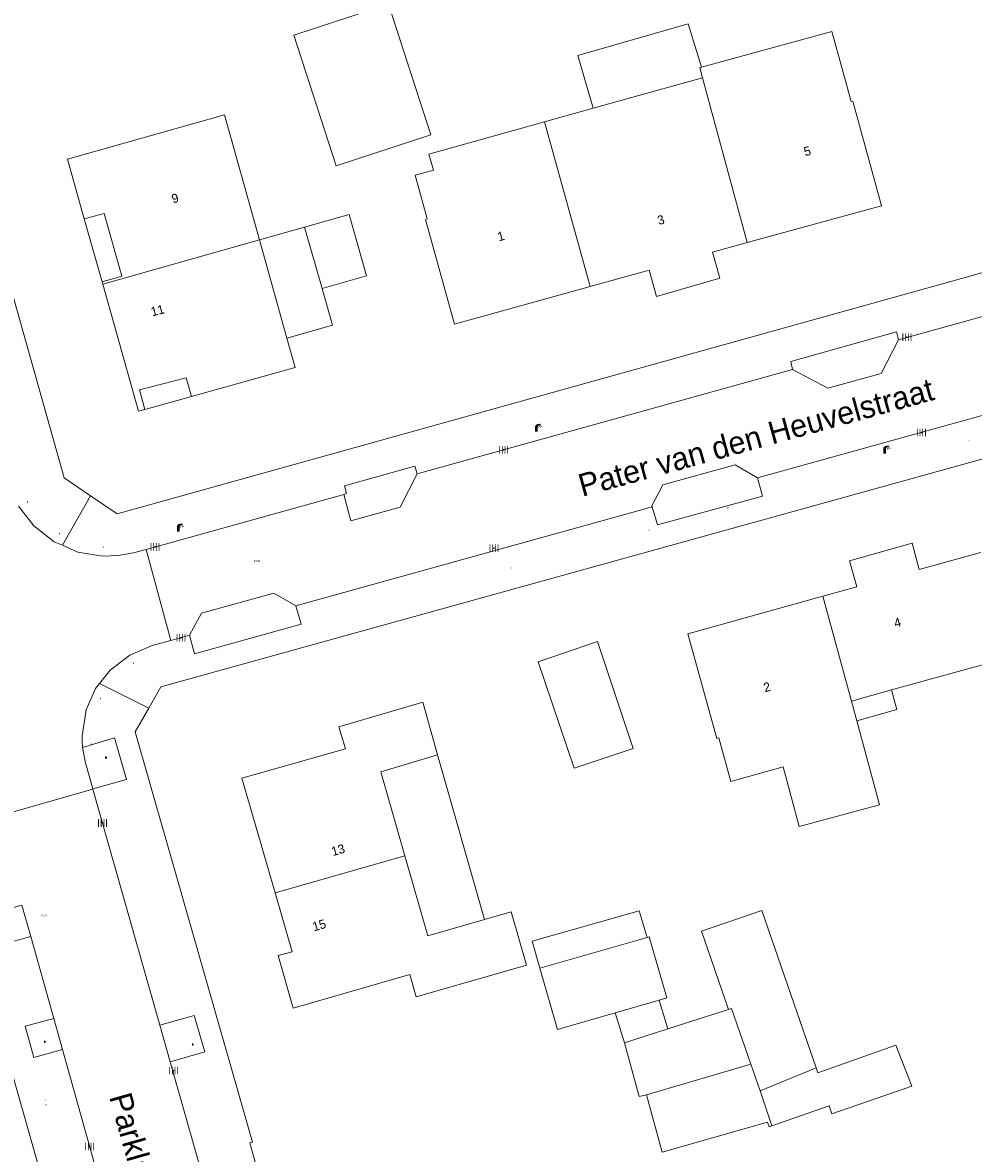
# Model space of a CAD drawing. Header units: metres. Extents: x 197457 to 198138, y 353986 to 354984.
# Tile 39 of 217: x 197577 to 197629, y 354443 to 354505. Entities that reach past the tile are written whole.
import ezdxf
from ezdxf.enums import TextEntityAlignment as Align

# ---------------------------------------------------------------- set-up
doc = ezdxf.new("R2010")
doc.units = ezdxf.units.M
doc.header["$MEASUREMENT"] = 0
for name, color, linetype, lineweight, true_color in [('afsluitpaal', 7, 'Continuous', 0, 0xde7233), ('benzine-   olieput', 7, 'Continuous', 0, 0x104b6e), ('kolk', 7, 'Continuous', 0, 0x104b6e), ('lichtmast', 7, 'Continuous', 0, 0x104b6e)]:
    doc.layers.add(name, color=color, linetype=linetype, lineweight=lineweight, true_color=true_color)
for name, color, linetype, lineweight in [('bijgebouw', 1, 'Continuous', 13), ('Grens gebouw op maaiveld onder overbouw', 1, 'Continuous', 13), ('grens WOZ object', 7, 'Continuous', 0), ('hoofdgebouw', 1, 'Continuous', 0), ('Hoogtepunt', 7, 'Continuous', 0), ('huisnummerreeks BGT', 7, 'Continuous', 0), ('kant verharding', 7, 'Continuous', 0), ('openbare ruimte label tekst', 7, 'Continuous', 0), ('overbouw', 1, 'Continuous', 13), ('tussenmuur', 1, 'Continuous', 13), ('tussenmuur bijgebouw (GBKN Zuid)', 1, 'Continuous', 13), ('vlakafsluiter', 1, 'Continuous', 0), ('waterleidingput', 132, 'Continuous', 0), ('weginrichtingselement', 7, 'Continuous', 0)]:
    doc.layers.add(name, color=color, linetype=linetype, lineweight=lineweight)
doc.styles.add('Style-STANDARD', font='STANDARD.shx')
doc.styles.add('Style-WORKING', font='WORKING.shx')

# ---------------------------------------------------------------- blocks, each defined once
blk = doc.blocks.new('kolk')
at = {"layer": 'kolk', "linetype": 'Continuous', "lineweight": 0, "true_color": 0xbd2877}
for points in [[(-0.49, -0.43), (-0.49, 0), (-0.49, 0.42), (-0.4, 0.42), (-0.4, 0), (-0.4, -0.43)], [(-0.19, -0.43), (-0.19, 0), (-0.19, 0.42), (-0.11, 0.42), (-0.11, 0), (-0.11, -0.43)], [(0.11, -0.43), (0.11, 0), (0.11, 0.42), (0.19, 0.42), (0.19, 0), (0.19, -0.43)], [(0.4, -0.43), (0.4, 0), (0.4, 0.42), (0.49, 0.42), (0.49, 0), (0.49, -0.43)]]:
    blk.add_hatch(color=232, dxfattribs=at).paths.add_polyline_path(points)
at = {"layer": 'kolk', "linetype": 'Continuous', "lineweight": 0, "true_color": 0x681648}
blk.add_hatch(color=219, dxfattribs=at).paths.add_polyline_path([(0.1, 0, 1), (-0.1, 0, 1)])
blk = doc.blocks.new('benzineolieput')
at = {"layer": 'benzine-   olieput', "linetype": 'Continuous', "lineweight": 0, "true_color": 0xbd2877}
h = blk.add_hatch(color=232, dxfattribs=at)
edge = h.paths.add_edge_path()
edge.add_spline(control_points=[(0.44, 0), (0.44, 0.04), (0.43, 0.09), (0.36, 0.2), (0.28, 0.26), (0.09, 0.32), (-0.02, 0.33), (-0.22, 0.29), (-0.31, 0.24), (-0.42, 0.12), (-0.44, 0.06), (-0.44, -0.06), (-0.42, -0.12), (-0.33, -0.22), (-0.28, -0.26), (-0.1, -0.33), (0.04, -0.33), (0.27, -0.27), (0.37, -0.2), (0.43, -0.08), (0.44, -0.04), (0.44, 0)], knot_values=[0, 0, 0, 0, 0.060484, 0.060484, 0.178041, 0.178041, 0.295599, 0.295599, 0.413157, 0.413157, 0.498623, 0.498623, 0.584089, 0.584089, 0.669555, 0.669555, 0.808438, 0.808438, 0.94732, 0.94732, 1, 1, 1, 1], degree=3, periodic=0)
edge = h.paths.add_edge_path(flags=16)
edge.add_ellipse((0, 0), major_axis=(0.392, 0), ratio=0.689655, start_angle=0, end_angle=360)
h = blk.add_hatch(color=232, dxfattribs=at)
h.paths.add_polyline_path([(-0.05, -0.09, -0.572477), (-0.05, 0.09, 0.381612), (-0.15, 0.17), (-0.25, 0.17), (-0.25, -0.18), (-0.15, -0.18, 0.381612)])
h.paths.add_polyline_path([(-0.15, -0.12), (-0.2, -0.12), (-0.2, -0.02), (-0.15, -0.02, -1)], flags=16)
h.paths.add_polyline_path([(-0.15, 0.02), (-0.2, 0.02), (-0.2, 0.12), (-0.15, 0.12, -1)], flags=16)
at = {"layer": 'benzine-   olieput', "linetype": 'Continuous', "lineweight": 0, "true_color": 0x681648}
blk.add_hatch(color=219, dxfattribs=at).paths.add_polyline_path([(0.1, 0, 1), (-0.1, 0, 1)])
at = {"layer": 'benzine-   olieput', "linetype": 'Continuous', "lineweight": 0, "true_color": 0xbd2877}
h = blk.add_hatch(color=232, dxfattribs=at)
h.paths.add_polyline_path([(0.27, -0.08), (0.27, 0.07, 1), (0.07, 0.07), (0.07, 0.07, -0.377964), (0.07, -0.07), (0.07, -0.08, 1)])
h.paths.add_polyline_path([(0.12, -0.08), (0.12, 0.07, -1), (0.23, 0.07), (0.23, -0.08, -1)], flags=16)
blk = doc.blocks.new('lichtmast')
at = {"layer": 'lichtmast', "linetype": 'Continuous', "lineweight": 0, "true_color": 0xbd2877}
for points in [[(0.15, 0.42, -0.344151), (0.3, 0.61), (0.43, 0.64, 0.960861), (0.4, 0.79), (0.1, 0.74, 0.366629), (-0.15, 0.45), (-0.15, -0.1), (0, -0.1, -0.414214), (-0.1, 0, -1), (0.1, 0, -0.414214), (0, -0.1), (0.15, -0.1)], [(0.35, 0.55, 1), (0.3, 0.56), (0.23, 0.32, 1), (0.28, 0.31)], [(0.42, 0.58, 1), (0.38, 0.57), (0.44, 0.33, 1), (0.48, 0.34)], [(0.49, 0.61, 1), (0.45, 0.58), (0.63, 0.4, 1), (0.66, 0.43)]]:
    blk.add_hatch(color=232, dxfattribs=at).paths.add_polyline_path(points)
at = {"layer": 'lichtmast', "linetype": 'Continuous', "lineweight": 0, "true_color": 0x681648}
blk.add_hatch(color=219, dxfattribs=at).paths.add_polyline_path([(-0.1, 0, 1), (0.1, 0, 1)])
blk = doc.blocks.new('afsluitpaal')
at = {"layer": 'afsluitpaal', "linetype": 'Continuous', "lineweight": 0, "true_color": 0xbd2877}
blk.add_hatch(color=232, dxfattribs=at).paths.add_polyline_path([(0.15, 0.65, 1), (-0.15, 0.65), (-0.15, 0.05), (-0.3, 0.05), (-0.3, -0.1), (0, -0.1, -0.414214), (-0.1, 0, -1), (0.1, 0, -0.414214), (0, -0.1), (0.3, -0.1), (0.3, 0.05), (0.15, 0.05)])
at = {"layer": 'afsluitpaal', "linetype": 'Continuous', "lineweight": 0, "true_color": 0x681648}
blk.add_hatch(color=219, dxfattribs=at).paths.add_polyline_path([(0.1, 0, 1), (-0.1, 0, 1)])
blk = doc.blocks.new('waterleidingput')
at = {"layer": 'waterleidingput', "linetype": 'Continuous', "lineweight": 0, "true_color": 0x248bcb}
h = blk.add_hatch(color=142, dxfattribs=at)
edge = h.paths.add_edge_path()
edge.add_spline(control_points=[(0.44, 0), (0.44, 0.04), (0.43, 0.09), (0.36, 0.2), (0.28, 0.26), (0.09, 0.32), (-0.02, 0.33), (-0.22, 0.29), (-0.31, 0.24), (-0.42, 0.12), (-0.44, 0.06), (-0.44, -0.06), (-0.42, -0.12), (-0.33, -0.22), (-0.28, -0.26), (-0.1, -0.33), (0.04, -0.33), (0.27, -0.27), (0.37, -0.2), (0.43, -0.08), (0.44, -0.04), (0.44, 0)], knot_values=[0, 0, 0, 0, 0.060484, 0.060484, 0.178041, 0.178041, 0.295599, 0.295599, 0.413157, 0.413157, 0.498623, 0.498623, 0.584089, 0.584089, 0.669555, 0.669555, 0.808438, 0.808438, 0.94732, 0.94732, 1, 1, 1, 1], degree=3, periodic=0)
edge = h.paths.add_edge_path(flags=16)
edge.add_ellipse((0, 0), major_axis=(0.392, 0), ratio=0.689655, start_angle=0, end_angle=360)
for points in [[(-0.05, -0.09, -0.141608), (-0.09, -0.05), (-0.1, -0.09), (-0.17, 0.18), (-0.22, 0.18), (-0.12, -0.17), (-0.07, -0.17)], [(0.03, 0.18), (-0.02, 0.18), (-0.05, 0.09, -0.269854), (0.05, 0.09)], [(0.23, 0.18), (0.18, 0.18), (0.1, -0.09), (0.09, -0.05, -0.141608), (0.05, -0.09), (0.08, -0.17), (0.13, -0.17)]]:
    blk.add_hatch(color=142, dxfattribs=at).paths.add_polyline_path(points)
at = {"layer": 'waterleidingput', "linetype": 'Continuous', "lineweight": 0, "true_color": 0x104b6e}
blk.add_hatch(color=156, dxfattribs=at).paths.add_polyline_path([(0.1, 0, 1), (-0.1, 0, 1)])

msp = doc.modelspace()

# ---------------------------------------------------------------- linework, layer by layer
at = {"layer": 'bijgebouw', "linetype": 'Continuous', "lineweight": 13}
msp.add_line((197612.495, 354449.608), (197615.84, 354450.679), dxfattribs=at)
at = {"layer": 'bijgebouw', "linetype": 'Continuous', "lineweight": 13, "flags": 128}
for points in [[(197599.405, 354498.976), (197594.171, 354497.275), (197591.828, 354504.487), (197597.062, 354506.188), (197599.405, 354498.976)], [(197592.432, 354493.878), (197594.895, 354494.578), (197595.856, 354491.203), (197593.394, 354490.503)], [(197607.322, 354464.014), (197610.575, 354465.097), (197608.61, 354471), (197605.328, 354469.885), (197607.322, 354464.014)], [(197615.84, 354450.679), (197614.354, 354455.006), (197617.682, 354456.155), (197620.683, 354447.46)], [(197612.009, 354451.196), (197612.437, 354451.319), (197611.464, 354454.696), (197611.345, 354454.662)], [(197605.425, 354452.955), (197606.398, 354449.578), (197609.576, 354450.494)], [(197611.31, 354445.975), (197610.911, 354445.87), (197610.097, 354448.841)], [(197620.683, 354447.46), (197620.779, 354447.183), (197625.085, 354448.71), (197625.978, 354446.437), (197621.554, 354444.919), (197621.411, 354445.353), (197618.239, 354444.258)]]:
    msp.add_lwpolyline(points, dxfattribs=at)
at = {"layer": 'Grens gebouw op maaiveld onder overbouw', "linetype": 'Continuous', "lineweight": 13, "flags": 128}
for points in [[(197580.261, 354494.334), (197581.36, 354494.63), (197582.328, 354491.168), (197581.241, 354490.862)], [(197583.606, 354483.813), (197583.306, 354484.893), (197585.891, 354485.566), (197586.187, 354484.533)]]:
    msp.add_lwpolyline(points, dxfattribs=at)
at = {"layer": 'grens WOZ object', "linetype": 'Continuous', "lineweight": 0}
for p, q in [((197614.255, 354502.694), (197614.348, 354502.719)), ((197614.407, 354502.132), (197614.255, 354502.694)), ((197608.371, 354500.45), (197614.407, 354502.132)), ((197589.939, 354493.185), (197592.432, 354493.878)), ((197593.394, 354490.503), (197592.432, 354493.878)), ((197589.939, 354493.185), (197591.454, 354487.756)), ((197624.844, 354468.326), (197622.631, 354467.715)), ((197622.927, 354466.626), (197622.631, 354467.715)), ((197599.766, 354464.734), (197602.369, 354455.641)), ((197611.345, 354454.662), (197605.425, 354452.955)), ((197609.576, 354450.494), (197612.009, 354451.196)), ((197612.009, 354451.196), (197612.495, 354449.608)), ((197610.097, 354448.841), (197609.576, 354450.494)), ((197610.097, 354448.841), (197612.495, 354449.608)), ((197611.31, 354445.975), (197617.075, 354447.658)), ((197617.075, 354447.658), (197617.586, 354446.181)), ((197617.586, 354446.181), (197618.239, 354444.258))]:
    msp.add_line(p, q, dxfattribs=at)
at = {"layer": 'grens WOZ object', "linetype": 'Continuous', "lineweight": 0, "flags": 128}
for points in [[(197608.371, 354500.45), (197607.532, 354503.358), (197613.626, 354505.115), (197614.348, 354502.719)], [(197593.394, 354490.503), (197593.972, 354488.472), (197591.454, 354487.756)], [(197622.927, 354466.626), (197625.145, 354467.241), (197624.844, 354468.326)], [(197597.967, 354459.173), (197596.643, 354463.8), (197599.766, 354464.734)], [(197602.369, 354455.641), (197599.235, 354454.744), (197597.967, 354459.173)], [(197605.425, 354452.955), (197604.993, 354454.462), (197610.908, 354456.137), (197611.345, 354454.662)], [(197618.239, 354444.258), (197618.083, 354444.204), (197617.996, 354444.456), (197612.176, 354442.798), (197611.31, 354445.975)]]:
    msp.add_lwpolyline(points, dxfattribs=at)
at = {"layer": 'hoofdgebouw', "linetype": 'Continuous', "lineweight": 0}
for p, q in [((197614.348, 354502.719), (197621.554, 354504.689)), ((197621.554, 354504.689), (197621.953, 354503.227)), ((197605.687, 354499.703), (197608.371, 354500.45)), ((197599.289, 354497.921), (197605.687, 354499.703)), ((197599.545, 354497.033), (197599.289, 354497.921)), ((197581.279, 354490.728), (197581.241, 354490.862)), ((197631.351, 354470.124), (197624.844, 354468.326))]:
    msp.add_line(p, q, dxfattribs=at)
at = {"layer": 'hoofdgebouw', "linetype": 'Continuous', "lineweight": 0, "flags": 128}
for points in [[(197621.953, 354503.227), (197622.612, 354500.815), (197622.718, 354500.844), (197624.3, 354495.056), (197616.876, 354493.027)], [(197580.261, 354494.334), (197579.331, 354497.631), (197588.015, 354500.082), (197589.939, 354493.185)], [(197599.545, 354497.033), (197598.535, 354496.751), (197599.207, 354494.343), (197599.101, 354494.313), (197600.715, 354488.525), (197608.199, 354490.603)], [(197608.199, 354490.603), (197611.468, 354491.51), (197611.859, 354490.055), (197615.366, 354491.057), (197614.958, 354492.503), (197616.876, 354493.027)], [(197581.279, 354490.728), (197583.258, 354483.716), (197583.606, 354483.813)], [(197591.454, 354487.756), (197591.908, 354486.13), (197586.187, 354484.533)], [(197629.769, 354475.91), (197626.382, 354474.969), (197625.986, 354476.427), (197622.523, 354475.464), (197622.934, 354474.02), (197621.058, 354473.498)], [(197621.058, 354473.498), (197613.591, 354471.422), (197615.196, 354465.651), (197615.302, 354465.68), (197615.972, 354463.272), (197618.861, 354464.076)], [(197599.766, 354464.734), (197598.959, 354467.654), (197594.325, 354466.291), (197594.682, 354465.077), (197588.969, 354463.461), (197590.8, 354457.117)], [(197618.861, 354464.076), (197619.75, 354460.793), (197624.19, 354461.985), (197622.927, 354466.626)], [(197590.8, 354457.117), (197591.736, 354453.872), (197590.966, 354453.654), (197591.794, 354450.762), (197598.235, 354452.606), (197598.587, 354451.375), (197603.212, 354452.699)], [(197602.369, 354455.641), (197603.848, 354456.065), (197604.691, 354453.123), (197603.212, 354452.699)]]:
    msp.add_lwpolyline(points, dxfattribs=at)
at = {"layer": 'kant verharding', "linetype": 'Continuous', "lineweight": 0}
for p, q in [((197655.448, 354496.04), (197625.237, 354487.661)), ((197625.237, 354487.661), (197625.123, 354488.1)), ((197619.383, 354486.028), (197598.649, 354480.256)), ((197594.59, 354479.122), (197583.685, 354476.084)), ((197583.685, 354476.084), (197585.051, 354471.062)), ((197585.051, 354471.062), (197586.069, 354471.343)), ((197586.069, 354471.343), (197586.352, 354470.327)), ((197583.07, 354466.012), (197583.82, 354467.314)), ((197580.167, 354465.169), (197580.168, 354465.155)), ((197580.737, 354462.84), (197575.465, 354461.341)), ((197580.732, 354462.857), (197580.737, 354462.84)), ((197584.44, 354449.807), (197580.737, 354462.84)), ((197576.815, 354456.444), (197577.304, 354454.702)), ((197577.304, 354454.702), (197578.573, 354450.184)), ((197578.573, 354450.184), (197579.057, 354448.463)), ((197585.012, 354447.796), (197584.44, 354449.807)), ((197579.057, 354448.463), (197581.749, 354438.881)), ((197588.185, 354436.629), (197585.012, 354447.796))]:
    msp.add_line(p, q, dxfattribs=at)
at = {"layer": 'kant verharding', "linetype": 'Continuous', "lineweight": 0, "flags": 128}
for points in [[(197580.614, 354479.045), (197579.146, 354480.04), (197574.396, 354496.866), (197574.322, 354496.845), (197569.388, 354514.378), (197564.032, 354533.313), (197566.207, 354544.758)], [(197664.355, 354502.062), (197663.658, 354500.778), (197582.086, 354478.046), (197580.614, 354479.045)], [(197583.82, 354467.314), (197584.497, 354468.49), (197666.292, 354491.182), (197667.711, 354490.382)], [(197619.383, 354486.028), (197619.283, 354486.46), (197625.123, 354488.1)], [(197625.237, 354487.661), (197624.271, 354485.807), (197621.335, 354484.994), (197619.383, 354486.028)], [(197617.439, 354480.042), (197642.92, 354487.101), (197642.976, 354487.202)], [(197594.59, 354479.122), (197594.747, 354479.17), (197594.627, 354479.591), (197598.528, 354480.687), (197598.649, 354480.256)], [(197611.61, 354478.486), (197612.225, 354479.644), (197616.211, 354480.757), (197617.439, 354480.042)], [(197598.649, 354480.256), (197597.708, 354478.418), (197594.986, 354477.668), (197594.59, 354479.122)], [(197617.439, 354480.042), (197617.714, 354479.031), (197611.927, 354477.437), (197611.61, 354478.486)], [(197579.053, 354476.318), (197578.607, 354476.513), (197577.483, 354477.391), (197576.635, 354478.484)], [(197591.939, 354472.978), (197611.574, 354478.418), (197611.61, 354478.486)], [(197581.278, 354475.714), (197579.914, 354475.941), (197579.053, 354476.318)], [(197581.278, 354475.714), (197582.134, 354475.742), (197582.976, 354475.897), (197583.685, 354476.084)], [(197586.069, 354471.343), (197586.732, 354472.572), (197590.725, 354473.674), (197591.939, 354472.978)], [(197591.939, 354472.978), (197592.235, 354471.958), (197586.352, 354470.327)], [(197582.783, 354470.249), (197584.017, 354470.772), (197585.051, 354471.062)], [(197582.783, 354470.249), (197581.698, 354469.42), (197581.104, 354468.678)], [(197581.104, 354468.678), (197580.89, 354468.411), (197580.366, 354467.229), (197580.144, 354465.771), (197580.146, 354465.47), (197580.167, 354465.169)], [(197580.168, 354465.155), (197581.932, 354465.687), (197582.587, 354463.381), (197580.732, 354462.857)], [(197602.321, 354405.87), (197599.662, 354407.585), (197590.381, 354440.387), (197590.237, 354440.34), (197589.407, 354443.311), (197589.557, 354443.349), (197583.07, 354466.012)], [(197580.732, 354462.857), (197580.328, 354464.307), (197580.168, 354465.155)], [(197589.718, 354396.914), (197590.222, 354398.392), (197586.234, 354413.145), (197585.951, 354413.038), (197571.269, 354464.786)], [(197576.815, 354456.444), (197575.235, 354455.992), (197575.716, 354454.264), (197577.304, 354454.702)], [(197578.573, 354450.184), (197576.999, 354449.759), (197577.475, 354448.034), (197579.057, 354448.463)], [(197584.44, 354449.807), (197586.335, 354450.35), (197586.916, 354448.336), (197585.012, 354447.796)]]:
    msp.add_lwpolyline(points, dxfattribs=at)
at = {"layer": 'overbouw', "linetype": 'Continuous', "lineweight": 13}
for p, q in [((197581.241, 354490.862), (197580.261, 354494.334)), ((197583.606, 354483.813), (197586.187, 354484.533))]:
    msp.add_line(p, q, dxfattribs=at)
at = {"layer": 'tussenmuur', "linetype": 'Continuous', "lineweight": 13}
for p, q in [((197616.876, 354493.027), (197614.407, 354502.132)), ((197608.199, 354490.603), (197605.687, 354499.703)), ((197581.279, 354490.728), (197589.939, 354493.185)), ((197621.058, 354473.498), (197622.631, 354467.715)), ((197590.8, 354457.117), (197597.967, 354459.173))]:
    msp.add_line(p, q, dxfattribs=at)
at = {"layer": 'tussenmuur bijgebouw (GBKN Zuid)', "linetype": 'Continuous', "lineweight": 13}
msp.add_line((197617.586, 354446.181), (197620.683, 354447.46), dxfattribs=at)
at = {"layer": 'tussenmuur bijgebouw (GBKN Zuid)', "linetype": 'Continuous', "lineweight": 13, "flags": 128}
msp.add_lwpolyline([(197615.84, 354450.679), (197616.011, 354450.734), (197617.075, 354447.658)], dxfattribs=at)
at = {"layer": 'vlakafsluiter', "linetype": 'Continuous', "lineweight": 0}
for p, q in [((197579.053, 354476.318), (197580.614, 354479.045)), ((197581.104, 354468.678), (197583.82, 354467.314))]:
    msp.add_line(p, q, dxfattribs=at)

# ---------------------------------------------------------------- block references
at = {"layer": 'afsluitpaal', "linetype": 'Continuous', "lineweight": 0, "xscale": 0.1, "yscale": 0.1, "zscale": 0.1}
for p in [(197577.115, 354478.686), (197578.881, 354476.938), (197581.305, 354476.174), (197582.984, 354469.777), (197581.151, 354467.817), (197580.657, 354465.339)]:
    msp.add_blockref('afsluitpaal', p, dxfattribs=at)
at = {"layer": 'benzine-   olieput', "linetype": 'Continuous', "lineweight": 0, "xscale": 0.1, "yscale": 0.1, "zscale": 0.1}
msp.add_blockref('benzineolieput', (197629.11, 354482.083), dxfattribs=at)
at = {"layer": 'kolk', "linetype": 'Continuous', "lineweight": 0, "xscale": 0.5, "yscale": 0.5}
for p in [(197625.699, 354487.805), (197626.501, 354482.538), (197603.424, 354481.589), (197584.165, 354476.222), (197602.89, 354476.158), (197585.605, 354471.204), (197581.27, 354460.981), (197585.196, 354447.305), (197580.557, 354443.108)]:
    msp.add_blockref('kolk', p, dxfattribs=at)
at = {"layer": 'lichtmast', "linetype": 'Continuous', "lineweight": 0, "xscale": 0.5, "yscale": 0.5}
for p in [(197605.237, 354482.631), (197624.471, 354481.429), (197585.452, 354477.121)]:
    msp.add_blockref('lichtmast', p, dxfattribs=at)
at = {"layer": 'waterleidingput', "linetype": 'Continuous', "lineweight": 0, "xscale": 0.1, "yscale": 0.1, "zscale": 0.1}
for p in [(197615.808, 354478.393), (197611.449, 354477.147), (197603.846, 354475.065), (197578.109, 354445.688), (197578.153, 354445.407)]:
    msp.add_blockref('waterleidingput', p, dxfattribs=at)

# ---------------------------------------------------------------- texts
at = {"layer": 'Hoogtepunt', "linetype": 'Continuous', "lineweight": 0, "style": 'Style-WORKING'}
for s, p in [('23.36', (197589.621, 354475.398)), ('23.36', (197589.621, 354475.398)), ('23.19', (197577.849, 354455.816)), ('23.19', (197577.849, 354455.816))]:
    msp.add_text(s, height=0.1, dxfattribs=at).set_placement(p)
at = {"layer": 'huisnummerreeks BGT', "linetype": 'Continuous', "lineweight": 0, "style": 'Style-WORKING'}
for s, rotation, p in [('5', 15.3, (197620.198, 354498.082)), ('9', 15.6, (197585.275, 354495.482)), ('3', 15.9, (197612.108, 354494.286)), ('1', 15.5, (197603.271, 354493.386)), ('11', 14.6, (197584.307, 354489.287)), ('4', 15.5, (197625.176, 354472.05)), ('2', 15.5, (197617.971, 354468.488)), ('13', 16.1, (197594.278, 354459.491)), ('15', 16, (197593.235, 354455.335))]:
    msp.add_text(s, height=0.5, rotation=rotation, dxfattribs=at).set_placement(p, align=Align.MIDDLE_CENTER)
at = {"layer": 'openbare ruimte label tekst', "linetype": 'Continuous', "lineweight": 0, "style": 'Style-WORKING'}
for s, rotation, p in [('Pater van den Heuvelstraat', 15.4, (197617.363, 354482.28)), ('Parklaan', 285.8, (197583.124, 354442.86))]:
    msp.add_text(s, height=1.25, rotation=rotation, dxfattribs=at).set_placement(p, align=Align.MIDDLE_CENTER)
at = {"layer": 'weginrichtingselement', "style": 'Style-STANDARD'}
for p in [(197581.421, 354464.546), (197578.047, 354448.855), (197586.218, 354448.705)]:
    msp.add_text('b', height=0.1, rotation=359.66914, dxfattribs=at).set_placement(p)

doc.saveas('drawing.dxf')
